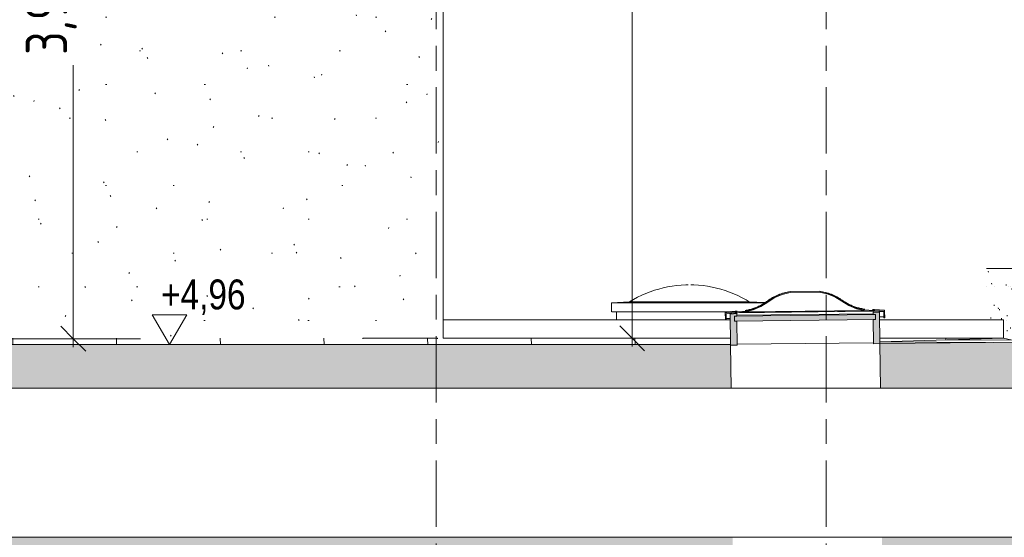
# Model space of a CAD drawing. Header units: metres. Extents: x -28 to 176, y -14 to 869.
# Tile 24 of 60: x 17.47 to 23.41, y 1 to 4.12. Entities that reach past the tile are written whole.
import ezdxf

# ---------------------------------------------------------------- set-up
doc = ezdxf.new("R2010")
doc.units = ezdxf.units.M
doc.linetypes.add('_Rasterlinie_', pattern=[0.75, 0.4, -0.1, 0.15, -0.1])
for name, color, linetype, lineweight in [('A_Bem', 7, 'Continuous', 5), ('A_Bem-100', 7, 'Continuous', 5), ('A_Fenster', 45, 'Continuous', 5), ('A_Geschossdecken', 7, 'Continuous', 5), ('A_Geschossdecken_Oberflächenschraffur', 7, 'Continuous', 5), ('A_Geschossdecken_Schraffur', 7, 'Continuous', 5), ('A_Hoehenkoten', 124, 'Continuous', 5), ('A_Linien_Feine Linien', 7, 'Continuous', 5), ('A_Raster', 128, 'Continuous', 5), ('A_Wand', 244, 'Continuous', 5), ('A_Wände_Oberflächenschraffur', 244, 'Continuous', 5)]:
    doc.layers.add(name, color=color, linetype=linetype, lineweight=lineweight)
doc.styles.add('Arial', font='arial.ttf', dxfattribs={"width": 0.8, "height": 0.18})
doc.styles.add('ISOCPEUR_1', font='isocpeur.ttf', dxfattribs={"width": 0.8, "height": 0.25})
doc.dimstyles.new('BLB-Standard_2_5_Aussen', dxfattribs={"dimscale": 0.3048, "dimtxt": 0.248995, "dimasz": 0.492126, "dimexe": 1.32874, "dimexo": 0.0625, "dimgap": 0.032808, "dimtad": 1, "dimrnd": 0.001, "dimzin": 0, "dimdsep": 46, "dimtxsty": 'ISOCPEUR_1', "dimblk1": 'OBLIQUE', "dimblk2": 'OBLIQUE', "dimsah": 1, "dimcen": 0.09, "dimdle": 0.164042, "dimazin": 0, "dimtfac": 1, "dimtdec": 4, "dimtix": 1, "dimtmove": 0, "dimatfit": 3, "dimfxl": 1.32874, "dimfxlon": 1, "dimtvp": 1, "dimtolj": 1, "dimtzin": 0, "dimarcsym": 2})
doc.dimstyles.new('BLB-Standard_2_5_Aussen_maskiert', dxfattribs={"dimscale": 0.3048, "dimtxt": 0.248995, "dimasz": 0.492126, "dimexe": 1.32874, "dimexo": 0.0625, "dimgap": 0.032808, "dimtad": 1, "dimrnd": 0.001, "dimzin": 0, "dimdsep": 46, "dimtxsty": 'ISOCPEUR_1', "dimblk1": 'OBLIQUE', "dimblk2": 'OBLIQUE', "dimsah": 1, "dimcen": 0.09, "dimdle": 0.164042, "dimazin": 0, "dimtfac": 1, "dimtdec": 4, "dimtix": 1, "dimtmove": 0, "dimatfit": 3, "dimfxl": 1.32874, "dimfxlon": 1, "dimtvp": 1, "dimtfill": 1, "dimtolj": 1, "dimtzin": 0, "dimarcsym": 2})

# ---------------------------------------------------------------- blocks, each defined once
blk = doc.blocks.new('FE Dachkuppel rechteckig - 2400 x 900-8070004-C')
at = {"layer": 'A_Fenster', "lineweight": 9}
for points in [[(21.7255, 2.3175), (21.7305, 2.3175), (21.7301, 2.3529), (21.7951, 2.3585), (21.8451, 2.363), (21.8937, 2.3755), (21.9397, 2.3957), (22.0233, 2.4496), (22.0685, 2.4692), (22.1163, 2.4813), (22.2913, 2.4831), (22.3393, 2.4721), (22.3849, 2.4534), (22.4696, 2.4013), (22.516, 2.3821), (22.5649, 2.3706), (22.6801, 2.363), (22.6804, 2.3275), (22.6854, 2.3276), (22.685, 2.3676), (22.615, 2.3721), (22.5657, 2.3756), (22.5176, 2.3869), (22.4719, 2.4057), (22.387, 2.458), (22.3404, 2.477), (22.2913, 2.4882), (22.1161, 2.4863), (22.0673, 2.4741), (22.0211, 2.4542), (21.9368, 2.3998), (21.8862, 2.3788), (21.8418, 2.3677), (21.7251, 2.3575)], [(21.7806, 2.3083), (22.6305, 2.3173), (22.6302, 2.3473), (21.7803, 2.3383)]]:
    blk.add_hatch(color=253, dxfattribs=at).paths.add_polyline_path(points, flags=0)
h = blk.add_hatch(color=253, dxfattribs=at)
h.paths.add_polyline_path([(21.7571, 2.163), (21.7971, 2.1634), (21.7956, 2.3085), (21.7806, 2.3083), (21.7803, 2.3383), (21.7953, 2.3385), (21.7951, 2.3535), (21.7552, 2.3495), (21.7568, 2.1938)], flags=0)
h.paths.add_polyline_path([(22.6171, 2.1721), (22.6571, 2.1725), (22.6551, 2.359), (22.6151, 2.3621), (22.6152, 2.3471), (22.6302, 2.3473), (22.6305, 2.3173), (22.6155, 2.3171), (22.6168, 2.1938)], flags=0)
at = {"layer": 'A_Fenster', "color": 250, "lineweight": 9}
for p, q in [((22.2913, 2.4882), (22.1161, 2.4863)), ((22.1163, 2.4813), (22.2913, 2.4831)), ((22.6123, 2.3776), (22.6249, 2.3777)), ((22.6249, 2.3777), (22.6849, 2.3741)), ((22.6249, 2.3777), (22.625, 2.3722)), ((22.6849, 2.3741), (22.685, 2.3676)), ((21.7849, 2.3689), (21.725, 2.364)), ((21.7251, 2.3575), (21.725, 2.364)), ((21.785, 2.3634), (21.7251, 2.3575)), ((21.7251, 2.3575), (21.7255, 2.3175)), ((21.7255, 2.3175), (21.7305, 2.3175)), ((21.7301, 2.3529), (21.7853, 2.3584)), ((21.7305, 2.3175), (21.7301, 2.3529)), ((21.7304, 2.3239), (21.7554, 2.3242)), ((21.7552, 2.3495), (21.7551, 2.3554)), ((21.7951, 2.3535), (21.7552, 2.3495)), ((21.7552, 2.3495), (21.7571, 2.163)), ((21.764, 2.3563), (21.7902, 2.3584)), ((22.6302, 2.3473), (21.7803, 2.3383)), ((21.7803, 2.3383), (21.7953, 2.3385)), ((21.7806, 2.3083), (21.7803, 2.3383)), ((21.7803, 2.3383), (21.7806, 2.3083)), ((21.7806, 2.3083), (22.6305, 2.3173)), ((21.7849, 2.3689), (21.7975, 2.369)), ((21.785, 2.3634), (21.7849, 2.3689)), ((21.795, 2.3635), (21.785, 2.3634)), ((21.7853, 2.3584), (21.7951, 2.3585)), ((21.7951, 2.3585), (21.7951, 2.3535)), ((21.7953, 2.3385), (21.7951, 2.3535)), ((21.7952, 2.3438), (22.6152, 2.3524)), ((22.6108, 2.3674), (21.7993, 2.3588)), ((21.8147, 2.3602), (22.5954, 2.3685)), ((21.8502, 2.3643), (22.5598, 2.3718)), ((22.625, 2.3722), (22.615, 2.3721)), ((22.615, 2.3671), (22.6248, 2.3672)), ((22.6151, 2.3621), (22.615, 2.3671)), ((22.6551, 2.359), (22.6151, 2.3621)), ((22.6151, 2.3621), (22.6152, 2.3471)), ((22.6152, 2.3471), (22.6302, 2.3473)), ((22.6305, 2.3173), (22.6155, 2.3171)), ((22.6155, 2.3171), (22.6171, 2.1721)), ((22.6198, 2.3672), (22.6462, 2.3656)), ((22.6248, 2.3672), (22.6801, 2.363)), ((22.685, 2.3676), (22.625, 2.3722)), ((22.6302, 2.3473), (22.6305, 2.3173)), ((22.6305, 2.3173), (22.6302, 2.3473)), ((22.655, 2.3649), (22.6551, 2.359)), ((22.6571, 2.1725), (22.6551, 2.359)), ((22.6554, 2.3337), (22.6804, 2.334)), ((22.6801, 2.363), (22.6804, 2.3275)), ((22.6804, 2.3275), (22.6854, 2.3276)), ((22.6854, 2.3276), (22.685, 2.3676)), ((21.7956, 2.3085), (21.7806, 2.3083)), ((21.7971, 2.1634), (21.7956, 2.3085)), ((21.7571, 2.163), (21.7971, 2.1634)), ((22.617, 2.1775), (21.7971, 2.1688)), ((22.6171, 2.1721), (22.6571, 2.1725))]:
    blk.add_line(p, q, dxfattribs=at)
at = {"layer": 'A_Fenster', "color": 250, "lineweight": 9, "flags": 128}
for points in [[(22.1161, 2.4863), (22.0673, 2.4741), (22.0211, 2.4542), (21.9788, 2.4269)], [(21.9819, 2.4229), (22.0233, 2.4496), (22.0685, 2.4692), (22.1163, 2.4813)], [(22.4298, 2.4317), (22.387, 2.458), (22.3404, 2.477), (22.2913, 2.4882)], [(22.2913, 2.4831), (22.3393, 2.4721), (22.3849, 2.4534), (22.4269, 2.4276)], [(21.9788, 2.4269), (21.9373, 2.4001), (21.8921, 2.3803), (21.8442, 2.3679), (21.795, 2.3635)], [(21.7951, 2.3585), (21.8451, 2.363), (21.8937, 2.3755), (21.9397, 2.3957), (21.9819, 2.4229)], [(22.4269, 2.4276), (22.4696, 2.4013), (22.516, 2.3821), (22.5649, 2.3706), (22.615, 2.3671)], [(22.615, 2.3721), (22.5657, 2.3756), (22.5176, 2.3869), (22.4719, 2.4057), (22.4298, 2.4317)]]:
    blk.add_lwpolyline(points, dxfattribs=at)
at = {"layer": 'A_Fenster', "color": 250, "lineweight": 9}
for points in [[(22.1161, 2.4863), (22.1037, 2.4845), (22.0791, 2.4793), (22.0435, 2.467), (22.0098, 2.4504), (21.9888, 2.4367), (21.9788, 2.4292)], [(22.2913, 2.4882), (22.3039, 2.4866), (22.3285, 2.4819), (22.3643, 2.4704), (22.3984, 2.4545), (22.4196, 2.4412), (22.4298, 2.4339)], [(21.9788, 2.4292), (21.9723, 2.4243), (21.9588, 2.415), (21.9446, 2.4069), (21.9373, 2.4031)]]:
    blk.add_open_spline(points, degree=3, dxfattribs=at)
for points, knots in [([(22.4298, 2.4339), (22.4365, 2.4292), (22.4502, 2.4202), (22.4717, 2.4084), (22.4942, 2.3984), (22.5136, 2.3916), (22.5293, 2.3872), (22.5453, 2.3833), (22.5575, 2.3812), (22.5656, 2.3801)], [0, 0, 0, 0, 0.125, 0.25, 0.375, 0.5, 0.5625, 0.625, 0.75, 0.75, 0.75, 0.75]), ([(21.9368, 2.4028), (21.9297, 2.3991), (21.915, 2.3922), (21.896, 2.3851), (21.8803, 2.3803), (21.8644, 2.3761), (21.8523, 2.3737), (21.8442, 2.3725)], [0.2529718, 0.2529718, 0.2529718, 0.2529718, 0.375, 0.5, 0.5625, 0.625, 0.75, 0.75, 0.75, 0.75])]:
    blk.add_open_spline(points, degree=3, knots=knots, dxfattribs=at)
blk = doc.blocks.new('FE Dachkuppel rund - Ø_880 _1000_-8070186-C')
at = {"layer": 'A_Fenster', "color": 250, "lineweight": 9}
for p, q in [((21.1491, 2.4249), (21.0391, 2.4191)), ((21.0391, 2.4191), (21.0391, 2.3649)), ((21.0408, 2.4191), (21.0449, 2.4191)), ((21.0449, 2.4191), (21.0621, 2.4191)), ((21.0621, 2.4191), (21.3638, 2.4191)), ((21.1491, 2.4249), (21.1491, 2.4236)), ((21.1513, 2.4249), (21.1552, 2.4249)), ((21.1552, 2.4249), (21.1513, 2.4249)), ((21.1552, 2.4249), (21.1734, 2.4249)), ((21.1734, 2.4249), (21.1552, 2.4249)), ((21.1734, 2.4249), (21.203, 2.4249)), ((21.203, 2.4249), (21.1734, 2.4249)), ((21.203, 2.4249), (21.243, 2.4249)), ((21.243, 2.4249), (21.203, 2.4249)), ((21.243, 2.4249), (21.2921, 2.4249)), ((21.2921, 2.4249), (21.243, 2.4249)), ((21.2921, 2.4249), (21.3486, 2.4249)), ((21.3486, 2.4249), (21.2921, 2.4249)), ((21.3486, 2.4249), (21.4106, 2.4249)), ((21.4106, 2.4249), (21.3486, 2.4249)), ((21.3638, 2.4191), (21.4356, 2.4191)), ((21.4106, 2.4249), (21.6076, 2.4249)), ((21.6076, 2.4249), (21.4106, 2.4249)), ((21.4356, 2.4191), (21.5826, 2.4191)), ((21.5826, 2.4191), (21.6543, 2.4191)), ((21.6076, 2.4249), (21.6696, 2.4249)), ((21.6696, 2.4249), (21.6076, 2.4249)), ((21.6543, 2.4191), (21.9561, 2.4191)), ((21.6696, 2.4249), (21.726, 2.4249)), ((21.726, 2.4249), (21.6696, 2.4249)), ((21.726, 2.4249), (21.7751, 2.4249)), ((21.7751, 2.4249), (21.726, 2.4249)), ((21.7751, 2.4249), (21.8152, 2.4249)), ((21.8152, 2.4249), (21.7751, 2.4249)), ((21.8152, 2.4249), (21.8448, 2.4249)), ((21.8448, 2.4249), (21.8152, 2.4249)), ((21.8448, 2.4249), (21.863, 2.4249)), ((21.863, 2.4249), (21.8448, 2.4249)), ((21.863, 2.4249), (21.8668, 2.4249)), ((21.8668, 2.4249), (21.863, 2.4249)), ((21.8691, 2.4236), (21.8691, 2.4249)), ((21.9641, 2.4199), (21.8691, 2.4249)), ((21.9561, 2.4191), (21.9642, 2.4191)), ((21.0408, 2.3649), (21.0449, 2.3649)), ((21.0449, 2.3649), (21.0621, 2.3649)), ((21.0621, 2.3649), (21.3638, 2.3649)), ((21.0691, 2.3649), (21.0691, 2.3149)), ((21.3638, 2.3649), (21.4356, 2.3649)), ((21.4356, 2.3649), (21.5826, 2.3649)), ((21.5826, 2.3649), (21.6543, 2.3649)), ((21.6543, 2.3649), (21.737, 2.3649))]:
    blk.add_line(p, q, dxfattribs=at)
at = {"layer": 'A_Fenster', "color": 250, "lineweight": 9, "flags": 128}
for points in [[(21.1491, 2.4249), (21.1727, 2.4388), (21.1969, 2.4518), (21.2216, 2.4638), (21.2468, 2.4748), (21.2723, 2.4848), (21.2983, 2.4937), (21.3246, 2.5016), (21.3512, 2.5085), (21.378, 2.5143), (21.405, 2.519), (21.4322, 2.5226), (21.4596, 2.5251), (21.487, 2.5265), (21.5024, 2.5268)], [(21.5174, 2.5267), (21.5365, 2.5264), (21.5639, 2.5247), (21.5912, 2.522), (21.6184, 2.5181), (21.6454, 2.5132), (21.6722, 2.5072), (21.6987, 2.5002), (21.725, 2.4921), (21.7508, 2.4829), (21.7763, 2.4727), (21.8014, 2.4615), (21.826, 2.4493), (21.8501, 2.4362), (21.8691, 2.4249)]]:
    blk.add_lwpolyline(points, dxfattribs=at)
blk = doc.blocks.new('Höhenkoten - leer-6237472-C')
at = {"layer": 'A_Hoehenkoten'}
for p, q in [((-17.3298, -9.1717), (-17.5377, -9.1717)), ((-17.4338, -9.3517), (-17.5377, -9.1717)), ((-17.4338, -9.3517), (-17.3298, -9.1717))]:
    blk.add_line(p, q, dxfattribs=at)
blk = doc.blocks.new('DIMBLOCK43-C')
at = {"layer": 'A_Bem-100', "lineweight": 9}
for p, q in [((17.7975, 6.1949), (17.7225, 6.2699)), ((17.7975, 6.1949), (17.8725, 6.1199)), ((17.7975, 2.2019), (17.7225, 2.2769)), ((17.7975, 2.2019), (17.8725, 2.1269))]:
    blk.add_line(p, q, dxfattribs=at)
at = {"layer": 'A_Bem-100'}
for p, q in [((17.3925, 6.1949), (18.2025, 6.1949)), ((17.7975, 6.1949), (17.3925, 6.1949)), ((17.7975, 2.1519), (17.7975, 6.1949)), ((17.3925, 2.2019), (18.2025, 2.2019)), ((17.7975, 2.2019), (17.3925, 2.2019))]:
    blk.add_line(p, q, dxfattribs=at)
at = {"layer": 'A_Bem-100', "color": 0, "insert": (17.4609, 3.9133), "char_height": 0.25, "width": 0.684194, "attachment_point": 1, "rotation": 90, "line_spacing_factor": 1.149209, "style": 'ISOCPEUR_1', "bg_fill": 3, "box_fill_scale": 1.25, "bg_fill_color": 256, "bg_fill_true_color": 13158600, "bg_fill_transparency": 0}
blk.add_mtext('3,99\\A2\\H0.5x;\\S3^  ;\\H2x;', dxfattribs=at)
blk = doc.blocks.new('_Oblique')
at = {"color": 0, "linetype": 'ByBlock', "lineweight": -2}
blk.add_line((-0.5, -0.5), (0.5, 0.5), dxfattribs=at)
blk = doc.blocks.new('DIMBLOCK59-C')
at = {"layer": 'A_Bem-100', "lineweight": 9}
for p, q in [((21.1641, 8.8649), (21.0891, 8.9399)), ((21.1641, 8.8649), (21.2391, 8.7899)), ((21.1641, 2.2049), (21.0891, 2.2799)), ((21.1641, 2.2049), (21.2391, 2.1299))]:
    blk.add_line(p, q, dxfattribs=at)
at = {"layer": 'A_Bem-100'}
for p, q in [((21.1641, 2.1549), (21.1641, 8.9149)), ((20.7591, 8.8649), (21.5691, 8.8649)), ((21.1641, 8.8649), (20.7591, 8.8649)), ((20.7591, 2.2049), (21.5691, 2.2049)), ((21.1641, 2.2049), (20.7591, 2.2049))]:
    blk.add_line(p, q, dxfattribs=at)
at = {"layer": 'A_Bem-100', "color": 0, "insert": (20.8275, 5.2946), "char_height": 0.25, "width": 0.576635, "attachment_point": 1, "rotation": 90, "line_spacing_factor": 1.149209, "style": 'ISOCPEUR_1'}
blk.add_mtext('6,66', dxfattribs=at)

msp = doc.modelspace()

# ---------------------------------------------------------------- hatches: boundary and pattern name
at = {"layer": 'A_Geschossdecken_Oberflächenschraffur'}
h = msp.add_hatch(dxfattribs=at)
h.set_pattern_fill('FP_40', color=9, style=0, pattern_type=2)
h.set_pattern_definition([(92.491, (3.697, 2.071), (-0.624584, -0.000146), [])])
h.paths.add_polyline_path([(21.7571, 2.1668), (21.7567, 2.2049), (19.9909, 2.2047), (19.9909, 2.2014), (19.5409, 2.2014), (19.5409, 2.2047), (16.7572, 2.2047), (16.7572, 2.2019), (15.9025, 2.2015), (15.9047, 2.1676), (15.5932, 2.1676), (15.5955, 2.202), (14.3731, 2.2019), (14.3746, 2.1669), (21.7552, 2.1668)], flags=0)
h.paths.add_polyline_path([(13.9344, 2.1669), (13.9494, 2.1669), (13.951, 2.202), (10.7161, 2.2019), (10.7164, 2.1669), (13.3909, 2.1669)], flags=0)
h.paths.add_polyline_path([(9.3164, 2.167), (9.315, 2.202), (6.7235, 2.2019), (6.724, 2.167), (9.315, 2.167)], flags=0)
h.paths.add_polyline_path([(5.3238, 2.167), (5.3223, 2.2021), (2.7238, 2.2019), (2.7243, 2.167), (5.3223, 2.167)], flags=0)
h.paths.add_polyline_path([(1.3241, 2.167), (1.3229, 2.2021), (-1.2798, 2.2019), (-1.2798, 2.1671), (1.3229, 2.167)], flags=0)
h.paths.add_polyline_path([(-2.6798, 2.1671), (-2.6798, 2.2022), (-5.288, 2.2019), (-5.288, 2.1671), (-3.3211, 2.1671)], flags=0)
h.paths.add_polyline_path([(-6.743, 2.1671), (-6.688, 2.1671), (-6.688, 2.2022), (-9.4905, 2.2019), (-9.4896, 2.1672), (-7.1192, 2.1671)], flags=0)
h.paths.add_polyline_path([(-10.1021, 2.1672), (-10.102, 2.1683), (-10.1021, 2.2023), (-11.1735, 2.2016), (-11.1716, 2.1672), (-10.1578, 2.1672)], flags=0)
h.paths.add_polyline_path([(-11.538, 2.1672), (-11.5361, 2.2023), (-12.7255, 2.2023), (-12.7255, 2.2049), (-15.9644, 2.2049), (-11.677, 2.1672)], flags=0)
h.paths.add_polyline_path([(22.657, 2.1828), (23.4021, 2.2049), (22.6567, 2.2049), (22.6569, 2.1919)], flags=0)
h = msp.add_hatch(dxfattribs=at)
h.set_pattern_fill('FP_41', color=9, style=0, pattern_type=2)
h.set_pattern_definition([(179.79, (18.836, 2.07), (-0.408048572, -0.01250451), [])])
h.paths.add_polyline_path([(22.6571, 2.1725), (23.5062, 2.1815), (23.4021, 2.2049), (22.657, 2.1828), (22.657, 2.1762)], flags=0)
at = {"layer": 'A_Geschossdecken_Schraffur', "lineweight": 9}
h = msp.add_hatch(color=253, dxfattribs=at)
h.paths.add_polyline_path([(13.7281, 0.9549), (13.7415, 1.0049), (10.7287, 1.0049), (10.7292, 0.9549), (13.3909, 0.9549)], flags=0)
h.paths.add_polyline_path([(-19.1392, 0.9549), (-18.645, 0.9549), (-18.6448, 1.0049), (-18.8516, 1.0049), (-18.8516, 1.9049), (-18.6416, 1.9049), (-18.6405, 2.2049), (-19.1392, 2.2049), (-19.1392, 1.454)], flags=0)
h.paths.add_polyline_path([(-8.6385, 0.9549), (-6.688, 0.9549), (-6.688, 1.0049), (-9.3258, 1.0049), (-9.3139, 0.9549)], flags=0)
h.paths.add_polyline_path([(-13.1963, 0.9549), (-11.6808, 0.9549), (-11.6755, 1.0049), (-17.7448, 1.0049), (-17.745, 0.9549), (-16.2348, 0.9549)], flags=0)
h.paths.add_polyline_path([(23.5062, 0.9549), (23.5062, 1.0049), (22.6694, 1.0049), (22.6699, 0.9549), (23.2661, 0.9549)], flags=0)
h.paths.add_polyline_path([(9.3291, 0.9549), (9.3286, 1.0049), (6.7361, 1.0049), (6.7366, 0.9549), (8.0735, 0.9549)], flags=0)
h.paths.add_polyline_path([(14.5959, 0.9549), (15.4363, 0.9549), (15.4419, 1.0049), (14.5825, 1.0049)], flags=0)
h.paths.add_polyline_path([(16.0616, 0.9549), (21.7699, 0.9549), (21.7693, 1.0049), (16.056, 1.0049)], flags=0)
h.paths.add_polyline_path([(-11.0288, 0.9549), (-10.2778, 0.9549), (-10.266, 1.0049), (-11.0341, 1.0049)], flags=0)
h.paths.add_polyline_path([(5.3366, 0.9549), (5.336, 1.0049), (2.7364, 1.0049), (2.737, 0.9549), (5.0349, 0.9549)], flags=0)
h.paths.add_polyline_path([(-5.288, 0.9549), (-2.6798, 0.9549), (-2.6798, 1.0049), (-5.288, 1.0049)], flags=0)
h.paths.add_polyline_path([(1.3369, 0.9549), (1.3363, 1.0049), (-1.2798, 1.0049), (-1.2798, 0.9549), (0.4771, 0.9549)], flags=0)
h.paths.add_polyline_path([(11.6401, 1.9049), (14.1145, 1.9049), (14.162, 1.9209), (14.2121, 1.9049), (15.5644, 1.9049), (15.5832, 2.0076), (15.5932, 2.1669), (10.7164, 2.1669), (10.7192, 1.9049), (11.5813, 1.9049)], flags=0)
h.paths.add_polyline_path([(8.8331, 1.9049), (9.3191, 1.9049), (9.3164, 2.167), (6.7239, 2.167), (6.7266, 1.9049), (8.7586, 1.9049)], flags=0)
h.paths.add_polyline_path([(-15.9479, 1.9049), (-11.5627, 1.9049), (-11.5464, 2.0071), (-11.538, 2.1672), (-11.7405, 2.1672), (-15.442, 2.1723), (-17.2238, 2.2049), (-17.7405, 2.2049), (-17.7416, 1.9049), (-16.2348, 1.9049)], flags=0)
h.paths.add_polyline_path([(5.0349, 1.9049), (5.3265, 1.9049), (5.3238, 2.167), (2.7242, 2.167), (2.7269, 1.9049), (4.7644, 1.9049)], flags=0)
h.paths.add_polyline_path([(1.2367, 1.9049), (1.3269, 1.9049), (1.3241, 2.167), (-1.2798, 2.1671), (-1.2798, 1.9049), (0.761, 1.9049)], flags=0)
h.paths.add_polyline_path([(15.9345, 1.9049), (21.7598, 1.9049), (21.7571, 2.1668), (15.9048, 2.1669), (15.9147, 2.0076), (15.9342, 1.9049)], flags=0)
h.paths.add_polyline_path([(-3.3211, 1.9049), (-2.6798, 1.9049), (-2.6798, 2.1671), (-5.288, 2.1671), (-5.288, 1.9049), (-4.0807, 1.9049)], flags=0)
h.paths.add_polyline_path([(-11.1469, 1.9049), (-10.0195, 1.9049), (-10.0077, 1.9385), (-9.9817, 2.0089), (-9.9752, 2.1667), (-11.1716, 2.1672), (-11.1633, 2.0071)], flags=0)
h.paths.add_polyline_path([(-7.1192, 1.9049), (-6.688, 1.9049), (-6.688, 2.1671), (-9.6165, 2.1667), (-9.6099, 2.0066), (-9.5723, 1.9049), (-7.4088, 1.9049)], flags=0)
h.paths.add_polyline_path([(22.6599, 1.9049), (23.5062, 1.9049), (23.5062, 2.1815), (22.6571, 2.1725)], flags=0)
at = {"layer": 'A_Wände_Oberflächenschraffur'}
h = msp.add_hatch(dxfattribs=at)
h.set_pattern_fill('FP_5', style=0, pattern_type=2)
h.set_pattern_definition([(0, (11.292, 18.958), (0.813, 0.203), [0.007, -0.603, 0.007, -0.603, -3.251]), (0, (11.292, 18.958), (0.813, 0.203), [-1.219, 0.007, -1.212, 0.007, -0.603, -1.422]), (0, (11.292, 18.958), (0.813, 0.203), [-3.048, 0.007, -0.4, 0.007, -1.009]), (120, (11.597, 19.06), (-0.5823032, 0.6025787), [0.007, -0.603, 0.007, -0.603, -3.251]), (120, (11.597, 19.06), (-0.5823032, 0.6025787), [-1.219, 0.007, -1.212, 0.007, -0.603, -1.422]), (120, (11.597, 19.06), (-0.5823032, 0.6025787), [-3.048, 0.007, -0.4, 0.007, -1.009]), (240, (11.699, 19.466), (-0.2306968, -0.8055787), [0.007, -0.603, 0.007, -0.603, -3.251]), (240, (11.699, 19.466), (-0.2306968, -0.8055787), [-1.219, 0.007, -1.212, 0.007, -0.603, -1.422]), (240, (11.699, 19.466), (-0.2306968, -0.8055787), [-3.048, 0.007, -0.4, 0.007, -1.009])])
h.paths.add_polyline_path([(20.0259, 2.2047), (20.0259, 6.1449), (16.7572, 6.1449), (16.7572, 2.2047), (19.9912, 2.2047)], flags=0)
h = msp.add_hatch(dxfattribs=at)
h.set_pattern_fill('FP_57', style=0, pattern_type=2)
h.set_pattern_definition([(0, (23.451, 18.958), (0.057, 0.203), [0, -0.043, 0, -0.043, -0.23]), (0, (23.451, 18.958), (0.057, 0.203), [-0.086, 0, -0.086, 0, -0.043, -0.101]), (0, (23.451, 18.958), (0.057, 0.203), [-0.215, 0, -0.028, 0, -0.071]), (92.336, (23.472, 19.06), (-0.04156391, 0.601805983), [0.006, -0.523, 0.006, -0.523, -2.818]), (92.336, (23.472, 19.06), (-0.04156391, 0.601805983), [-1.057, 0.006, -1.051, 0.006, -0.523, -1.233]), (92.336, (23.472, 19.06), (-0.04156391, 0.601805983), [-2.642, 0.006, -0.346, 0.006, -0.875]), (267.664, (23.479, 19.466), (-0.015825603, -0.805023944), [0.006, -0.523, 0.006, -0.523, -2.818]), (267.664, (23.479, 19.466), (-0.015825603, -0.805023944), [-1.057, 0.006, -1.051, 0.006, -0.523, -1.233]), (267.664, (23.479, 19.466), (-0.015825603, -0.805023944), [-2.642, 0.006, -0.346, 0.006, -0.875])])
h.paths.add_polyline_path([(23.5115, 0.9549), (23.5115, 2.6249), (23.299, 2.6249), (23.299, 2.3149), (23.4021, 2.3149), (23.4021, 2.2049), (23.5062, 2.1815), (23.5062, 0.9549)], flags=0)

# ---------------------------------------------------------------- linework, layer by layer
at = {"layer": 'A_Geschossdecken', "color": 250, "lineweight": 9}
for p, q in [((20.0259, 2.3149), (21.7555, 2.3149)), ((22.6556, 2.3149), (23.4021, 2.3149)), ((23.4021, 2.2049), (23.4021, 2.3149)), ((20.0259, 2.2049), (21.7567, 2.2049)), ((22.6567, 2.2049), (23.4021, 2.2049)), ((23.4021, 2.2049), (22.657, 2.1828)), ((23.4021, 2.2049), (23.5062, 2.1815)), ((21.7571, 2.1668), (15.9048, 2.1669)), ((21.7598, 1.9049), (21.7571, 2.1668)), ((23.5062, 2.1815), (22.6571, 2.1725)), ((22.6571, 2.1725), (22.6599, 1.9049))]:
    msp.add_line(p, q, dxfattribs=at)
at = {"layer": 'A_Linien_Feine Linien'}
for p, q in [((23.5071, 1.9049), (-18.8516, 1.9049)), ((-18.8516, 1.0049), (23.5071, 1.0049))]:
    msp.add_line(p, q, dxfattribs=at)
at = {"layer": 'A_Raster', "linetype": '_Rasterlinie_', "lineweight": 9}
for p, q in [((19.9826, -12.4326), (19.9826, 12.5006)), ((22.3326, -12.4326), (22.3326, 12.5006))]:
    msp.add_line(p, q, dxfattribs=at)
at = {"layer": 'A_Wand', "color": 250, "lineweight": 9}
for p, q in [((20.0259, 2.2047), (20.0259, 8.4849)), ((23.5115, 2.6249), (23.299, 2.6249)), ((19.5409, 2.2014), (19.5409, 2.2049)), ((19.9909, 2.2049), (19.5409, 2.2049)), ((19.9909, 2.2049), (19.9909, 2.2014))]:
    msp.add_line(p, q, dxfattribs=at)

# ---------------------------------------------------------------- block references
at = {"layer": 'A_Fenster', "color": 250, "lineweight": 9}
for name in ['FE Dachkuppel rund - Ø_880 _1000_-8070186-C', 'FE Dachkuppel rechteckig - 2400 x 900-8070004-C']:
    msp.add_blockref(name, (0, 0), dxfattribs=at)
at = {"layer": 'A_Hoehenkoten'}
msp.add_blockref('Höhenkoten - leer-6237472-C', (35.8108, 11.5186), dxfattribs=at)

# ---------------------------------------------------------------- texts
at = {"layer": 'A_Hoehenkoten', "insert": (18.3264, 2.559), "char_height": 0.18, "width": 0.601593, "attachment_point": 1, "line_spacing_factor": 0.941778, "style": 'Arial'}
msp.add_mtext('+4,96', dxfattribs=at)

# ---------------------------------------------------------------- dimensions: what is measured, and where the dimension line sits
at = {"layer": 'A_Bem'}
dim = msp.add_linear_dim(base=(21.1641, 8.8649), p1=(20.7591, 2.2049), p2=(20.7591, 8.8649), angle=90, dimstyle='BLB-Standard_2_5_Aussen', override={"dimpost": '<>', "dimfxl": 6.66}, dxfattribs=at)
dim.commit()
dim.dimension.update_dxf_attribs({"geometry": 'DIMBLOCK59-C', "text_midpoint": (21.0291, 5.5349)})

# ---------------------------------------------------------------- next in the draw order: dimensions: what is measured, and where the dimension line sits
dim = msp.add_linear_dim(base=(17.7975, 6.1949), p1=(17.3925, 2.2019), p2=(17.3925, 6.1949), angle=90, text='\\A1;3,99\\Q;{\\A1;{\\H0.5x;\\S3^ ;}}', dimstyle='BLB-Standard_2_5_Aussen_maskiert', override={"dimpost": '<>', "dimfxl": 3.992951}, dxfattribs=at)
dim.commit()
dim.dimension.update_dxf_attribs({"geometry": 'DIMBLOCK43-C', "text_midpoint": (17.6375, 4.1984)})

doc.saveas('drawing.dxf')
